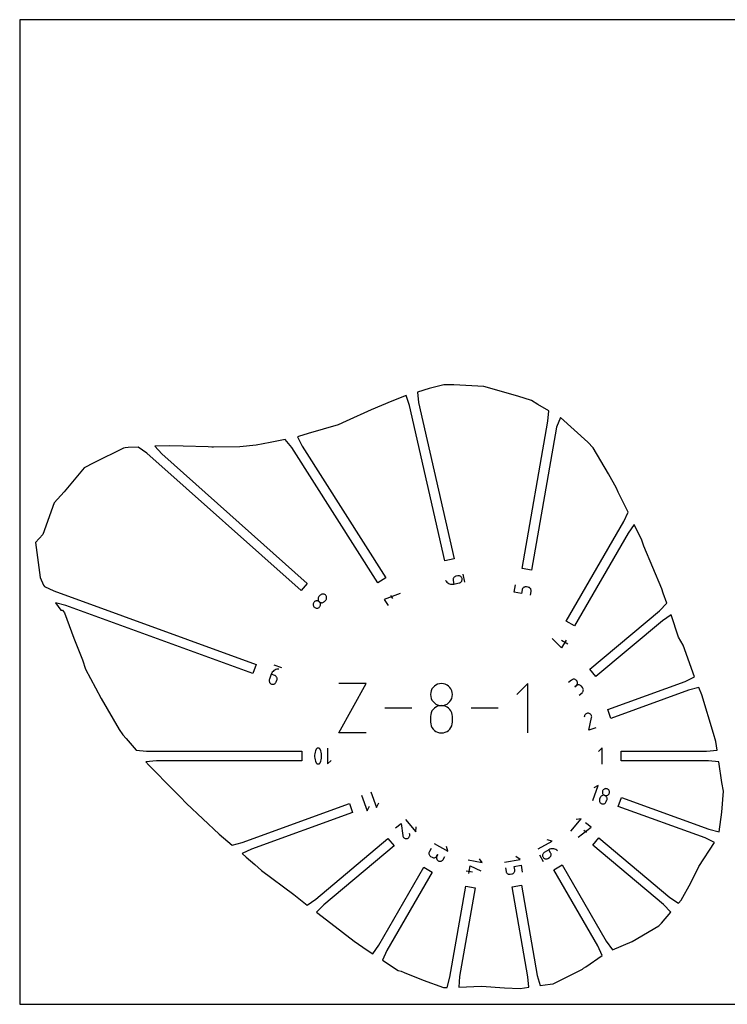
# Model space of a CAD drawing. Extents: x 0 to 480, y 0 to 420.
# Tile 1 of 2: x 0 to 302, y 0 to 420. Entities that reach past the tile are written whole.
import ezdxf

# ---------------------------------------------------------------- set-up
doc = ezdxf.new("R2010")
doc.units = 0

msp = doc.modelspace()

# ---------------------------------------------------------------- linework, layer by layer
at = {"layer": 'annotation', "color": 1}
for p, q in [((181.495869, 180.831066), (181.495869, 180.831066)), ((181.495869, 180.831066), (181.758428, 180.431149)), ((184.70231, 181.310297), (184.690035, 181.036223)), ((184.690035, 181.036223), (184.727541, 180.756378)), ((184.761079, 181.573343), (184.70231, 181.310297)), ((184.727541, 180.756378), (185.072192, 179.231161)), ((184.863053, 181.820107), (184.761079, 181.573343)), ((185.004947, 182.045333), (184.863053, 181.820107)), ((185.183471, 182.243767), (185.004947, 182.045333)), ((185.395338, 182.410152), (185.183471, 182.243767)), ((185.637261, 182.539234), (185.395338, 182.410152)), ((185.905953, 182.625758), (185.637261, 182.539234)), ((186.665761, 182.797451), (185.905953, 182.625758)), ((185.905953, 182.625758), (185.905953, 182.625758)), ((186.945683, 182.834896), (186.665761, 182.797451)), ((187.219959, 182.822459), (186.945683, 182.834896)), ((187.4833, 182.763455), (187.219959, 182.822459)), ((187.730412, 182.661202), (187.4833, 182.763455)), ((187.956005, 182.519016), (187.730412, 182.661202)), ((188.154787, 182.340214), (187.956005, 182.519016)), ((188.321467, 182.128112), (188.154787, 182.340214)), ((188.450752, 181.886026), (188.321467, 182.128112)), ((188.400022, 180.554066), (188.502592, 180.801039)), ((188.537351, 181.617274), (188.450752, 181.886026)), ((188.502592, 180.801039), (188.561897, 181.064113)), ((188.574596, 181.337966), (188.537351, 181.617274)), ((188.537351, 181.617274), (188.537351, 181.617274)), ((188.561897, 181.064113), (188.574596, 181.337966)), ((189.783721, 180.095035), (189.007698, 183.529248)), ((181.758428, 180.431149), (182.069763, 180.080082)), ((182.069763, 180.080082), (182.423415, 179.78073)), ((182.423415, 179.78073), (182.812923, 179.535961)), ((182.812923, 179.535961), (183.231827, 179.34864)), ((183.231827, 179.34864), (183.673666, 179.221633)), ((183.673666, 179.221633), (184.13198, 179.157807)), ((184.13198, 179.157807), (184.600309, 179.160028)), ((184.600309, 179.160028), (185.072192, 179.231161)), ((185.072192, 179.231161), (187.355063, 179.747018)), ((187.355063, 179.747018), (187.623871, 179.833643)), ((187.355063, 179.747018), (187.355063, 179.747018)), ((187.623871, 179.833643), (187.86611, 179.962982)), ((187.86611, 179.962982), (188.078442, 180.129715)), ((188.078442, 180.129715), (188.257525, 180.328517)), ((188.257525, 180.328517), (188.400022, 180.554066)), ((210.782246, 175.790113), (211.325303, 178.869945)), ((214.141869, 176.785514), (213.87034, 175.245599)), ((214.215339, 177.057656), (214.141869, 176.785514)), ((214.332531, 177.305451), (214.215339, 177.057656)), ((214.488373, 177.52528), (214.332531, 177.305451)), ((214.677796, 177.713524), (214.488373, 177.52528)), ((214.895728, 177.866564), (214.677796, 177.713524)), ((215.137099, 177.980779), (214.895728, 177.866564)), ((215.396838, 178.05255), (215.137099, 177.980779)), ((215.669875, 178.078259), (215.396838, 178.05255)), ((215.951139, 178.054285), (215.669875, 178.078259)), ((216.71827, 177.919019), (215.951139, 178.054285)), ((215.951139, 178.054285), (215.951139, 178.054285)), ((216.990904, 177.845311), (216.71827, 177.919019)), ((217.239035, 177.72767), (216.990904, 177.845311)), ((217.459075, 177.571252), (217.239035, 177.72767)), ((217.647435, 177.381216), (217.459075, 177.571252)), ((217.800525, 177.162718), (217.647435, 177.381216)), ((217.914755, 176.920917), (217.800525, 177.162718)), ((217.986537, 176.66097), (217.914755, 176.920917)), ((218.012281, 176.388034), (217.986537, 176.66097)), ((127.192227, 173.171802), (127.162041, 172.905969)), ((127.162041, 172.905969), (127.177181, 172.639633)), ((127.177181, 172.639633), (127.237278, 172.37906)), ((127.26811, 173.430868), (127.192227, 173.171802)), ((127.237278, 172.37906), (127.341964, 172.130515)), ((127.390056, 173.676902), (127.26811, 173.430868)), ((127.558436, 173.903638), (127.390056, 173.676902)), ((128.076872, 174.485025), (127.558436, 173.903638)), ((127.558436, 173.903638), (127.558436, 173.903638)), ((128.282835, 174.678065), (128.076872, 174.485025)), ((128.513131, 174.826991), (128.282835, 174.678065)), ((128.761531, 174.931512), (128.513131, 174.826991)), ((129.021801, 174.991334), (128.761531, 174.931512)), ((129.287713, 175.006166), (129.021801, 174.991334)), ((129.553035, 174.975715), (129.287713, 175.006166)), ((129.811537, 174.89969), (129.553035, 174.975715)), ((130.056987, 174.777797), (129.811537, 174.89969)), ((129.892555, 171.822253), (130.410991, 172.40364)), ((130.283154, 174.609744), (130.056987, 174.777797)), ((130.475915, 174.404229), (130.283154, 174.609744)), ((130.283154, 174.609744), (130.283154, 174.609744)), ((130.410991, 172.40364), (130.579269, 172.630284)), ((130.410991, 172.40364), (130.410991, 172.40364)), ((130.625019, 174.17429), (130.475915, 174.404229)), ((130.579269, 172.630284), (130.700945, 172.87607)), ((130.730043, 173.926151), (130.625019, 174.17429)), ((130.700945, 172.87607), (130.77644, 173.134772)), ((130.790569, 173.666037), (130.730043, 173.926151)), ((130.77644, 173.134772), (130.806175, 173.400169)), ((130.806175, 173.400169), (130.790569, 173.666037)), ((162.149663, 175.181655), (155.367879, 172.72358)), ((155.367879, 172.72358), (157.048349, 170.08139)), ((158.013795, 174.40642), (158.853912, 173.085511)), ((213.87034, 175.245599), (210.782246, 175.790113)), ((217.716868, 174.567352), (217.988397, 176.107268)), ((217.988397, 176.107268), (218.012281, 176.388034)), ((217.988397, 176.107268), (217.988397, 176.107268)), ((125.110189, 170.836951), (125.080323, 170.571477)), ((125.080323, 170.571477), (125.09566, 170.305362)), ((125.09566, 170.305362), (125.15586, 170.044905)), ((125.185599, 171.095487), (125.110189, 170.836951)), ((125.15586, 170.044905), (125.260584, 169.796402)), ((125.306891, 171.340786), (125.185599, 171.095487)), ((125.260584, 169.796402), (125.409491, 169.56615)), ((125.474406, 171.566553), (125.306891, 171.340786)), ((125.409491, 169.56615), (125.602242, 169.360449)), ((125.68047, 171.759706), (125.474406, 171.566553)), ((125.474406, 171.566553), (125.474406, 171.566553)), ((125.602242, 169.360449), (125.602242, 169.360449)), ((125.602242, 169.360449), (125.828594, 169.192428)), ((125.911036, 171.908935), (125.68047, 171.759706)), ((125.828594, 169.192428), (126.074332, 169.070765)), ((126.159827, 172.013894), (125.911036, 171.908935)), ((126.074332, 169.070765), (126.333161, 168.99508)), ((126.420561, 172.074236), (126.159827, 172.013894)), ((126.333161, 168.99508), (126.598787, 168.964991)), ((126.686961, 172.089615), (126.420561, 172.074236)), ((126.598787, 168.964991), (126.864914, 168.980119)), ((126.952746, 172.059684), (126.686961, 172.089615)), ((126.864914, 168.980119), (127.125246, 169.040081)), ((127.211639, 171.984097), (126.952746, 172.059684)), ((127.125246, 169.040081), (127.373489, 169.144497)), ((127.457359, 171.862507), (127.211639, 171.984097)), ((127.341964, 172.130515), (127.49087, 171.900262)), ((127.373489, 169.144497), (127.603347, 169.292986)), ((127.683627, 171.694568), (127.457359, 171.862507)), ((127.49087, 171.900262), (127.683627, 171.694568)), ((127.603347, 169.292986), (127.808525, 169.485168)), ((127.683627, 171.694568), (127.683627, 171.694568)), ((127.683627, 171.694568), (127.909982, 171.52655)), ((127.876288, 171.488939), (127.683627, 171.694568)), ((127.683627, 171.694568), (127.683627, 171.694568)), ((127.808525, 169.485168), (127.976904, 169.711925)), ((127.808525, 169.485168), (127.808525, 169.485168)), ((128.025121, 171.258697), (127.876288, 171.488939)), ((127.909982, 171.52655), (128.155746, 171.404916)), ((127.976904, 169.711925), (128.09885, 169.958013)), ((128.129754, 171.01012), (128.025121, 171.258697)), ((128.09885, 169.958013), (128.174736, 170.217154)), ((128.189816, 170.749486), (128.129754, 171.01012)), ((128.155746, 171.404916), (128.414644, 171.329308)), ((128.174736, 170.217154), (128.204934, 170.483071)), ((128.204934, 170.483071), (128.189816, 170.749486)), ((128.414644, 171.329308), (128.680404, 171.299371)), ((128.680404, 171.299371), (128.946752, 171.314746)), ((128.946752, 171.314746), (129.207415, 171.375079)), ((129.207415, 171.375079), (129.456118, 171.480012)), ((129.456118, 171.480012), (129.686589, 171.629189)), ((129.686589, 171.629189), (129.892555, 171.822253)), ((230.90011, 151.993397), (226.938346, 156.083745)), ((232.85503, 155.379419), (230.90011, 151.993397)), ((233.624749, 153.581735), (230.91639, 155.145406)), ((111.704274, 143.470357), (108.395804, 144.674541)), ((109.545632, 142.902326), (109.103321, 142.767365)), ((110.008356, 142.973601), (109.545632, 142.902326)), ((110.485545, 142.977248), (110.008356, 142.973601)), ((110.485545, 142.977248), (110.485545, 142.977248)), ((106.40806, 138.634191), (106.335503, 138.361241)), ((107.211253, 140.840944), (106.40806, 138.634191)), ((106.40806, 138.634191), (106.40806, 138.634191)), ((107.406165, 141.275239), (107.211253, 140.840944)), ((108.680623, 140.306137), (107.211253, 140.840944)), ((107.657182, 141.669499), (107.406165, 141.275239)), ((107.958354, 142.019785), (107.657182, 141.669499)), ((108.303734, 142.322152), (107.958354, 142.019785)), ((108.687372, 142.572659), (108.303734, 142.322152)), ((108.935716, 140.186438), (108.680623, 140.306137)), ((109.103321, 142.767365), (108.687372, 142.572659)), ((109.159213, 140.027675), (108.935716, 140.186438)), ((109.348443, 139.835537), (109.159213, 140.027675)), ((109.500734, 139.61571), (109.348443, 139.835537)), ((109.613413, 139.373882), (109.500734, 139.61571)), ((109.68381, 139.115739), (109.613413, 139.373882)), ((109.709251, 138.84697), (109.68381, 139.115739)), ((109.687066, 138.573261), (109.709251, 138.84697)), ((235.903982, 138.634498), (235.642937, 138.566587)), ((236.170348, 138.656543), (235.903982, 138.634498)), ((236.435788, 138.633322), (236.170348, 138.656543)), ((236.694053, 138.565433), (236.435788, 138.633322)), ((106.335503, 138.361241), (106.313133, 138.087556)), ((106.313133, 138.087556), (106.338332, 137.818812)), ((106.338332, 137.818812), (106.408483, 137.560685)), ((106.408483, 137.560685), (106.520967, 137.31885)), ((106.520967, 137.31885), (106.673165, 137.098982)), ((106.673165, 137.098982), (106.86246, 136.906757)), ((106.86246, 136.906757), (107.086234, 136.747851)), ((107.086234, 136.747851), (107.341868, 136.627939)), ((107.341868, 136.627939), (107.341868, 136.627939)), ((107.341868, 136.627939), (107.614227, 136.555677)), ((107.614227, 136.555677), (107.887501, 136.533673)), ((107.887501, 136.533673), (108.155983, 136.55928)), ((108.155983, 136.55928), (108.413971, 136.629853)), ((108.413971, 136.629853), (108.655758, 136.742744)), ((108.655758, 136.742744), (108.875639, 136.895308)), ((108.875639, 136.895308), (109.06791, 137.084899)), ((109.06791, 137.084899), (109.226866, 137.308871)), ((109.226866, 137.308871), (109.346801, 137.564577)), ((109.346801, 137.564577), (109.614582, 138.3003)), ((109.614582, 138.3003), (109.687066, 138.573261)), ((109.614582, 138.3003), (109.614582, 138.3003)), ((135.963872, 115.736499), (147.690676, 136.856402)), ((147.690676, 136.856402), (135.963872, 136.856402)), ((175.719695, 134.507563), (175.372422, 133.778287)), ((176.182769, 135.16146), (175.719695, 134.507563)), ((176.748312, 135.726557), (176.182769, 135.16146)), ((177.402991, 136.189437), (176.748312, 135.726557)), ((178.133476, 136.536679), (177.402991, 136.189437)), ((178.926434, 136.754865), (178.133476, 136.536679)), ((179.768533, 136.830575), (178.926434, 136.754865)), ((180.610632, 136.754865), (179.768533, 136.830575)), ((179.768533, 136.830575), (179.768533, 136.830575)), ((181.40359, 136.536679), (180.610632, 136.754865)), ((182.134075, 136.189437), (181.40359, 136.536679)), ((182.788754, 135.726557), (182.134075, 136.189437)), ((183.354297, 135.16146), (182.788754, 135.726557)), ((183.81737, 134.507563), (183.354297, 135.16146)), ((184.164643, 133.778287), (183.81737, 134.507563)), ((216.542277, 136.856402), (211.847052, 132.159853)), ((216.542277, 115.736499), (216.542277, 136.856402)), ((235.1618, 138.29078), (233.963958, 137.285671)), ((235.39346, 138.452214), (235.1618, 138.29078)), ((235.642937, 138.566587), (235.39346, 138.452214)), ((237.172017, 135.895096), (236.572251, 135.391832)), ((236.572251, 135.391832), (237.172017, 135.895096)), ((236.938898, 138.453474), (236.694053, 138.565433)), ((237.164073, 138.298043), (236.938898, 138.453474)), ((237.363331, 138.099738), (237.164073, 138.298043)), ((237.172017, 135.895096), (237.371222, 136.095209)), ((237.403678, 136.05653), (237.172017, 135.895096)), ((237.172017, 135.895096), (237.172017, 135.895096)), ((237.524868, 137.868064), (237.363331, 138.099738)), ((237.363331, 138.099738), (237.363331, 138.099738)), ((237.371222, 136.095209), (237.527152, 136.321067)), ((237.653154, 136.170904), (237.403678, 136.05653)), ((237.639494, 137.618536), (237.524868, 137.868064)), ((237.527152, 136.321067), (237.639287, 136.566442)), ((237.639287, 136.566442), (237.707107, 136.825105)), ((237.70773, 137.35738), (237.639494, 137.618536)), ((237.914199, 136.238814), (237.653154, 136.170904)), ((237.707107, 136.825105), (237.730095, 137.090827)), ((237.730095, 137.090827), (237.70773, 137.35738)), ((238.180565, 136.260859), (237.914199, 136.238814)), ((238.446005, 136.237639), (238.180565, 136.260859)), ((238.704271, 136.16975), (238.446005, 136.237639)), ((238.949115, 136.05779), (238.704271, 136.16975)), ((239.17429, 135.902359), (238.949115, 136.05779)), ((239.373549, 135.704054), (239.17429, 135.902359)), ((239.876813, 135.104288), (239.373549, 135.704054)), ((239.373549, 135.704054), (239.373549, 135.704054)), ((240.037579, 134.873532), (239.876813, 135.104288)), ((240.151587, 134.62474), (240.037579, 134.873532)), ((240.21934, 134.36416), (240.151587, 134.62474)), ((175.154282, 132.98705), (175.078606, 132.14727)), ((175.078606, 132.14727), (175.078606, 132.14727)), ((175.078606, 132.14727), (175.154326, 131.303549)), ((175.372422, 133.778287), (175.154282, 132.98705)), ((175.154326, 131.303549), (175.372575, 130.509241)), ((175.372575, 130.509241), (175.71999, 129.777657)), ((183.817076, 129.777657), (184.164491, 130.509241)), ((184.164491, 130.509241), (184.38274, 131.303549)), ((184.382784, 132.98705), (184.164643, 133.778287)), ((184.38274, 131.303549), (184.45846, 132.14727)), ((184.45846, 132.14727), (184.382784, 132.98705)), ((184.45846, 132.14727), (184.45846, 132.14727)), ((238.484818, 131.89792), (239.68266, 132.903029)), ((239.68266, 132.903029), (239.881879, 133.103126)), ((239.68266, 132.903029), (239.68266, 132.903029)), ((239.881879, 133.103126), (240.037859, 133.328924)), ((240.037859, 133.328924), (240.150098, 133.574174)), ((240.150098, 133.574174), (240.218093, 133.832629)), ((240.218093, 133.832629), (240.241341, 134.098041)), ((240.241341, 134.098041), (240.21934, 134.36416)), ((167.160629, 126.296451), (155.612627, 126.296451)), ((175.71999, 129.777657), (176.183205, 129.122107)), ((176.748312, 126.345657), (176.182769, 125.779562)), ((176.183205, 129.122107), (176.748857, 128.555902)), ((177.402991, 126.809141), (176.748312, 126.345657)), ((176.748857, 128.555902), (177.40358, 128.09235)), ((178.133476, 127.156694), (177.402991, 126.809141)), ((177.40358, 128.09235), (178.13401, 127.744763)), ((178.926434, 127.374994), (178.133476, 127.156694)), ((178.13401, 127.744763), (178.926782, 127.52645)), ((179.768533, 127.450721), (178.926434, 127.374994)), ((178.926782, 127.52645), (179.768533, 127.450721)), ((179.768533, 127.450721), (180.610283, 127.52645)), ((180.610632, 127.375038), (179.768533, 127.450721)), ((179.768533, 127.450721), (179.768533, 127.450721)), ((179.768533, 127.450721), (179.768533, 127.450721)), ((180.610283, 127.52645), (181.403056, 127.744763)), ((181.40359, 127.156846), (180.610632, 127.375038)), ((181.403056, 127.744763), (182.133486, 128.09235)), ((182.134075, 126.809435), (181.40359, 127.156846)), ((182.133486, 128.09235), (182.788209, 128.555902)), ((182.788754, 126.346093), (182.134075, 126.809435)), ((182.788209, 128.555902), (183.353861, 129.122107)), ((183.354297, 125.780107), (182.788754, 126.346093)), ((183.353861, 129.122107), (183.817076, 129.777657)), ((203.928412, 126.296451), (192.38041, 126.296451)), ((175.154282, 123.598823), (175.078606, 122.755496)), ((175.078606, 122.755496), (175.078606, 120.419141)), ((175.372422, 124.392824), (175.154282, 123.598823)), ((175.719695, 125.124177), (175.372422, 124.392824)), ((176.182769, 125.779562), (175.719695, 125.124177)), ((183.81737, 125.124766), (183.354297, 125.780107)), ((184.164643, 124.393358), (183.81737, 125.124766)), ((184.382784, 123.599172), (184.164643, 124.393358)), ((184.45846, 122.755496), (184.382784, 123.599172)), ((184.45846, 120.419141), (184.45846, 122.755496)), ((184.45846, 122.755496), (184.45846, 122.755496)), ((240.673663, 122.885724), (240.615428, 122.44535)), ((240.747759, 123.158593), (240.673663, 122.885724)), ((240.865503, 123.406718), (240.747759, 123.158593)), ((241.021838, 123.626614), (240.865503, 123.406718)), ((241.211704, 123.814796), (241.021838, 123.626614)), ((241.430042, 123.967779), (241.211704, 123.814796)), ((241.671793, 124.082079), (241.430042, 123.967779)), ((241.931897, 124.154208), (241.671793, 124.082079)), ((242.205296, 124.180683), (241.931897, 124.154208)), ((242.48693, 124.158019), (242.205296, 124.180683)), ((242.758644, 124.083286), (242.48693, 124.158019)), ((242.48693, 124.158019), (242.48693, 124.158019)), ((242.617145, 116.932766), (243.741508, 122.29272)), ((243.006132, 123.965012), (242.758644, 124.083286)), ((243.225737, 123.80825), (243.006132, 123.965012)), ((243.413801, 123.618055), (243.225737, 123.80825)), ((243.566667, 123.399481), (243.413801, 123.618055)), ((243.680678, 123.157583), (243.566667, 123.399481)), ((243.752175, 122.897415), (243.680678, 123.157583)), ((243.741508, 122.29272), (243.743292, 122.297919)), ((243.741508, 122.29272), (243.741508, 122.29272)), ((243.743292, 122.297919), (243.744931, 122.303103)), ((243.744931, 122.303103), (243.746432, 122.308314)), ((243.746432, 122.308314), (243.747803, 122.313595)), ((243.747803, 122.313595), (243.749053, 122.318986)), ((243.749053, 122.318986), (243.75019, 122.324529)), ((243.75019, 122.324529), (243.751221, 122.330265)), ((243.751221, 122.330265), (243.752155, 122.336237)), ((243.752155, 122.336237), (243.753, 122.342486)), ((243.777502, 122.624031), (243.752175, 122.897415)), ((243.753, 122.342486), (243.777502, 122.624031)), ((243.753, 122.342486), (243.753, 122.342486)), ((175.078606, 120.419141), (175.078606, 120.419141)), ((175.078606, 120.419141), (175.154326, 119.575874)), ((175.154326, 119.575874), (175.372575, 118.782783)), ((175.372575, 118.782783), (175.71999, 118.052962)), ((175.71999, 118.052962), (176.183205, 117.399502)), ((183.353861, 117.399502), (183.817076, 118.052962)), ((183.817076, 118.052962), (184.164491, 118.782783)), ((184.164491, 118.782783), (184.38274, 119.575874)), ((184.38274, 119.575874), (184.45846, 120.419141)), ((245.555886, 118.002381), (242.617145, 116.932766)), ((147.690676, 115.736499), (135.963872, 115.736499)), ((176.183205, 117.399502), (176.748857, 116.835494)), ((176.748857, 116.835494), (177.40358, 116.374032)), ((177.40358, 116.374032), (178.13401, 116.028207)), ((178.13401, 116.028207), (178.926782, 115.811111)), ((178.926782, 115.811111), (179.768533, 115.735837)), ((179.768533, 115.735837), (180.610283, 115.811111)), ((179.768533, 115.735837), (179.768533, 115.735837)), ((180.610283, 115.811111), (181.403056, 116.028207)), ((181.403056, 116.028207), (182.133486, 116.374032)), ((182.133486, 116.374032), (182.788209, 116.835494)), ((182.788209, 116.835494), (183.353861, 117.399502)), ((126.81515, 109.216846), (126.674073, 109.139549)), ((126.966801, 109.269297), (126.81515, 109.216846)), ((127.125375, 109.29571), (126.966801, 109.269297)), ((127.287221, 109.294892), (127.125375, 109.29571)), ((127.44869, 109.265652), (127.287221, 109.294892)), ((127.60613, 109.206796), (127.44869, 109.265652)), ((127.60613, 109.206796), (127.60613, 109.206796)), ((127.669025, 109.173234), (127.60613, 109.206796)), ((131.234357, 109.29615), (131.234357, 102.521956)), ((248.18523, 109.429853), (246.619792, 107.863974)), ((248.18523, 102.388253), (248.18523, 109.429853)), ((125.763682, 106.890138), (125.698448, 106.241353)), ((125.698448, 106.241353), (125.698448, 105.589922)), ((125.698448, 105.589922), (125.763682, 104.940855)), ((125.894149, 107.531265), (125.763682, 106.890138)), ((126.08985, 108.159724), (125.894149, 107.531265)), ((126.350784, 108.770505), (126.08985, 108.159724)), ((126.43824, 108.915186), (126.350784, 108.770505)), ((126.350784, 108.770505), (126.350784, 108.770505)), ((126.54722, 109.038598), (126.43824, 108.915186)), ((126.674073, 109.139549), (126.54722, 109.038598)), ((127.728741, 109.135538), (127.669025, 109.173234)), ((127.785122, 109.093888), (127.728741, 109.135538)), ((127.838009, 109.048462), (127.785122, 109.093888)), ((127.887246, 108.999438), (127.838009, 109.048462)), ((127.932676, 108.946995), (127.887246, 108.999438)), ((127.974141, 108.89131), (127.932676, 108.946995)), ((128.011483, 108.832562), (127.974141, 108.89131)), ((128.044546, 108.77093), (128.011483, 108.832562)), ((128.304221, 108.15889), (128.044546, 108.77093)), ((128.044546, 108.77093), (128.044546, 108.77093)), ((128.498978, 107.529487), (128.304221, 108.15889)), ((128.628816, 106.88773), (128.498978, 107.529487)), ((128.693735, 106.238631), (128.628816, 106.88773)), ((128.628816, 104.938447), (128.693735, 105.5872)), ((128.693735, 105.5872), (128.693735, 106.238631)), ((125.763682, 104.940855), (125.894149, 104.299161)), ((125.894149, 104.299161), (126.08985, 103.669852)), ((126.08985, 103.669852), (126.350784, 103.057938)), ((126.350784, 103.057938), (126.350784, 103.057938)), ((126.350784, 103.057938), (126.383968, 102.996183)), ((126.383968, 102.996183), (126.421588, 102.937141)), ((126.421588, 102.937141), (126.463362, 102.881102)), ((126.463362, 102.881102), (126.509007, 102.828358)), ((126.509007, 102.828358), (126.558239, 102.779197)), ((126.558239, 102.779197), (126.610775, 102.73391)), ((126.610775, 102.73391), (126.666332, 102.692787)), ((126.666332, 102.692787), (126.724627, 102.656119)), ((126.724627, 102.656119), (126.785376, 102.624196)), ((126.785376, 102.624196), (126.785376, 102.624196)), ((126.785376, 102.624196), (126.944067, 102.564065)), ((126.944067, 102.564065), (127.106481, 102.533825)), ((127.106481, 102.533825), (127.269011, 102.532277)), ((127.269011, 102.532277), (127.428048, 102.558222)), ((127.428048, 102.558222), (127.579984, 102.610461)), ((127.579984, 102.610461), (127.72121, 102.687793)), ((127.72121, 102.687793), (127.848117, 102.789021)), ((127.848117, 102.789021), (127.957099, 102.912944)), ((127.957099, 102.912944), (128.044546, 103.058363)), ((128.044546, 103.058363), (128.304221, 103.669018)), ((128.044546, 103.058363), (128.044546, 103.058363)), ((128.304221, 103.669018), (128.498978, 104.297383)), ((128.498978, 104.297383), (128.628816, 104.938447)), ((131.234357, 102.521956), (132.740347, 104.028371)), ((244.280355, 86.935482), (246.592899, 93.289146)), ((246.592899, 93.289146), (244.666145, 92.390355)), ((145.735599, 89.164343), (148.143968, 82.547403)), ((149.687982, 90.602892), (152.096351, 83.985953)), ((247.546439, 88.425348), (247.431332, 88.17993)), ((247.699004, 88.640328), (247.546439, 88.425348)), ((247.883557, 88.822322), (247.699004, 88.640328)), ((248.094629, 88.968781), (247.883557, 88.822322)), ((248.32675, 89.077159), (248.094629, 88.968781)), ((248.574452, 89.144908), (248.32675, 89.077159)), ((248.390089, 90.743216), (248.368773, 90.48036)), ((248.368773, 90.48036), (248.393183, 90.222232)), ((248.459693, 91.00533), (248.390089, 90.743216)), ((248.393183, 90.222232), (248.460755, 89.974297)), ((248.574412, 91.249681), (248.459693, 91.00533)), ((248.459693, 91.00533), (248.459693, 91.00533)), ((248.460755, 89.974297), (248.568927, 89.742025)), ((248.568927, 89.742025), (248.715136, 89.530881)), ((248.726674, 91.46383), (248.574412, 91.249681)), ((248.832265, 89.16948), (248.574452, 89.144908)), ((248.715136, 89.530881), (248.896817, 89.346335)), ((248.911, 91.645198), (248.726674, 91.46383)), ((249.09472, 89.148327), (248.832265, 89.16948)), ((248.896817, 89.346335), (249.111409, 89.193853)), ((249.121909, 91.79121), (248.911, 91.645198)), ((249.356347, 89.078902), (249.09472, 89.148327)), ((249.111409, 89.193853), (249.356347, 89.078902)), ((249.353921, 91.899288), (249.121909, 91.79121)), ((249.601557, 91.966855), (249.353921, 91.899288)), ((249.601395, 88.963927), (249.356347, 89.078902)), ((249.356347, 89.078902), (249.356347, 89.078902)), ((249.356347, 89.078902), (249.356347, 89.078902)), ((249.356347, 89.078902), (249.61787, 89.009516)), ((249.816056, 88.811461), (249.601395, 88.963927)), ((249.859336, 91.991334), (249.601557, 91.966855)), ((249.61787, 89.009516), (249.88027, 88.988387)), ((249.997773, 88.626962), (249.816056, 88.811461)), ((250.121778, 91.970147), (249.859336, 91.991334)), ((249.88027, 88.988387), (250.13807, 89.012976)), ((250.143991, 88.415886), (249.997773, 88.626962)), ((250.383404, 91.900717), (250.121778, 91.970147)), ((250.13807, 89.012976), (250.385793, 89.08074)), ((250.252155, 88.183692), (250.143991, 88.415886)), ((250.628449, 91.785734), (250.383404, 91.900717)), ((250.383404, 91.900717), (250.383404, 91.900717)), ((250.385793, 89.08074), (250.617959, 89.189139)), ((250.617959, 89.189139), (250.829092, 89.335633)), ((250.84311, 91.633269), (250.628449, 91.785734)), ((250.829092, 89.335633), (251.013713, 89.517681)), ((251.024846, 91.448821), (250.84311, 91.633269)), ((251.013713, 89.517681), (251.166344, 89.732741)), ((251.171115, 91.237884), (251.024846, 91.448821)), ((251.166344, 89.732741), (251.281508, 89.978273)), ((251.279375, 91.005957), (251.171115, 91.237884)), ((251.347086, 90.758536), (251.279375, 91.005957)), ((251.281508, 89.978273), (251.350694, 90.239197)), ((251.281508, 89.978273), (251.281508, 89.978273)), ((251.371706, 90.501117), (251.347086, 90.758536)), ((251.350694, 90.239197), (251.371706, 90.501117)), ((148.143968, 82.547403), (149.079437, 84.55426)), ((152.096351, 83.985953), (153.031819, 85.992809)), ((247.105955, 87.215088), (247.084773, 86.952599)), ((247.084773, 86.952599), (247.109376, 86.695001)), ((247.17551, 87.477066), (247.105955, 87.215088)), ((247.109376, 86.695001), (247.177177, 86.447695)), ((247.431332, 88.17993), (247.17551, 87.477066)), ((247.17551, 87.477066), (247.17551, 87.477066)), ((247.177177, 86.447695), (247.28559, 86.216084)), ((247.28559, 86.216084), (247.432027, 86.005569)), ((247.432027, 86.005569), (247.613901, 85.821552)), ((247.613901, 85.821552), (247.828626, 85.669436)), ((247.828626, 85.669436), (248.073614, 85.554623)), ((248.073614, 85.554623), (248.073614, 85.554623)), ((248.073614, 85.554623), (248.335087, 85.4851)), ((248.335087, 85.4851), (248.597354, 85.463605)), ((248.597354, 85.463605), (248.854961, 85.487663)), ((248.854961, 85.487663), (249.102455, 85.554799)), ((249.102455, 85.554799), (249.334381, 85.662537)), ((249.334381, 85.662537), (249.545285, 85.808402)), ((249.545285, 85.808402), (249.729713, 85.98992)), ((249.729713, 85.98992), (249.882211, 86.204614)), ((249.882211, 86.204614), (249.997325, 86.450009)), ((249.997325, 86.450009), (250.253146, 87.152873)), ((250.319708, 87.935836), (250.252155, 88.183692)), ((250.253146, 87.152873), (250.322759, 87.414969)), ((250.253146, 87.152873), (250.253146, 87.152873)), ((250.344094, 87.677776), (250.319708, 87.935836)), ((250.322759, 87.414969), (250.344094, 87.677776)), ((160.232425, 75.244797), (162.532456, 77.174752)), ((162.532456, 77.174752), (163.278103, 71.969944)), ((164.474771, 78.804476), (168.820304, 73.625672)), ((168.820304, 73.625672), (169.005278, 75.743379)), ((234.918516, 73.906061), (239.262324, 79.08281)), ((239.262324, 79.08281), (237.14551, 78.897312)), ((243.50532, 75.522513), (241.20328, 77.454154)), ((163.278103, 71.969944), (163.278103, 71.969944)), ((163.278103, 71.969944), (163.278201, 71.964668)), ((163.278201, 71.964668), (163.278425, 71.959453)), ((163.278425, 71.959453), (163.278782, 71.954258)), ((163.278782, 71.954258), (163.279278, 71.949044)), ((163.279278, 71.949044), (163.279921, 71.94377)), ((163.279921, 71.94377), (163.280715, 71.938396)), ((163.280715, 71.938396), (163.281669, 71.932882)), ((163.281669, 71.932882), (163.282787, 71.927188)), ((163.282787, 71.927188), (163.284077, 71.921273)), ((163.284077, 71.921273), (163.284077, 71.921273)), ((163.284077, 71.921273), (163.354421, 71.659225)), ((163.354421, 71.659225), (163.46704, 71.420902)), ((163.46704, 71.420902), (163.616972, 71.209662)), ((165.913476, 71.217753), (166.06022, 71.427465)), ((166.06022, 71.427465), (166.16972, 71.659583)), ((166.240552, 72.442322), (166.148487, 72.858738)), ((166.16972, 71.659583), (166.238555, 71.909302)), ((166.238555, 71.909302), (166.263305, 72.171817)), ((166.263305, 72.171817), (166.240552, 72.442322)), ((238.010654, 71.311448), (243.50532, 75.522513)), ((241.570955, 73.217227), (240.420098, 74.182911)), ((163.616972, 71.209662), (163.79926, 71.028865)), ((163.79926, 71.028865), (164.008944, 70.88187)), ((164.008944, 70.88187), (164.241064, 70.772034)), ((164.241064, 70.772034), (164.490661, 70.702718)), ((164.490661, 70.702718), (164.752775, 70.677281)), ((164.752775, 70.677281), (165.022447, 70.69908)), ((165.022447, 70.69908), (165.283972, 70.771111)), ((165.022447, 70.69908), (165.022447, 70.69908)), ((165.283972, 70.771111), (165.521932, 70.884771)), ((165.521932, 70.884771), (165.732906, 71.035253)), ((165.732906, 71.035253), (165.913476, 71.217753)), ((176.619875, 68.649426), (182.475444, 65.268711)), ((182.475444, 65.268711), (181.924885, 67.322267)), ((221.028171, 66.251256), (226.88374, 69.63197)), ((226.88374, 69.63197), (224.830029, 70.18195)), ((174.421041, 64.652428), (174.40031, 64.394277)), ((174.40031, 64.394277), (174.423838, 64.138741)), ((174.487628, 64.907392), (174.421041, 64.652428)), ((174.423838, 64.138741), (174.490025, 63.891624)), ((174.601669, 65.153366), (174.487628, 64.907392)), ((174.490025, 63.891624), (174.597273, 63.658729)), ((174.597273, 63.658729), (174.743985, 63.445857)), ((175.352397, 66.453665), (174.601669, 65.153366)), ((174.601669, 65.153366), (174.601669, 65.153366)), ((174.743985, 63.445857), (174.928561, 63.258813)), ((174.928561, 63.258813), (175.149404, 63.103399)), ((175.149404, 63.103399), (175.800472, 62.727505)), ((177.506109, 62.871263), (177.693651, 63.056393)), ((177.735638, 63.032152), (177.669117, 62.77715)), ((177.693651, 63.056393), (177.849663, 63.278136)), ((177.849663, 63.278136), (177.735638, 63.032152)), ((177.849663, 63.278136), (178.225557, 63.929203)), ((178.225557, 63.929203), (177.849663, 63.278136)), ((177.849663, 63.278136), (177.849663, 63.278136)), ((180.450261, 61.77668), (181.200989, 63.076979)), ((213.238888, 61.839919), (211.497135, 63.059141)), ((221.46986, 63.79587), (223.160218, 60.868086)), ((222.869456, 63.769338), (222.845796, 63.513646)), ((222.845796, 63.513646), (222.866397, 63.25552)), ((222.866397, 63.25552), (222.932804, 63.000795)), ((222.935833, 64.016766), (222.869456, 63.769338)), ((222.932804, 63.000795), (223.046561, 62.755302)), ((223.04338, 64.250096), (222.935833, 64.016766)), ((223.190554, 64.463496), (223.04338, 64.250096)), ((223.375809, 64.651134), (223.190554, 64.463496)), ((223.597601, 64.807177), (223.375809, 64.651134)), ((225.543827, 65.930831), (223.597601, 64.807177)), ((223.597601, 64.807177), (223.597601, 64.807177)), ((225.95624, 66.130548), (225.543827, 65.930831)), ((226.294555, 64.630532), (225.543827, 65.930831)), ((226.385035, 66.266064), (225.95624, 66.130548)), ((226.153572, 62.923793), (226.300419, 63.136743)), ((226.408705, 64.38462), (226.294555, 64.630532)), ((226.300419, 63.136743), (226.407559, 63.369575)), ((226.823472, 66.338164), (226.385035, 66.266064)), ((226.407559, 63.369575), (226.473474, 63.616535)), ((226.475564, 64.129813), (226.408705, 64.38462)), ((226.473474, 63.616535), (226.496648, 63.871866)), ((226.496648, 63.871866), (226.475564, 64.129813)), ((227.264809, 66.347636), (226.823472, 66.338164)), ((227.702307, 66.295267), (227.264809, 66.347636)), ((228.129224, 66.181843), (227.702307, 66.295267)), ((228.53882, 66.008152), (228.129224, 66.181843)), ((228.924353, 65.774979), (228.53882, 66.008152)), ((229.279084, 65.483112), (228.924353, 65.774979)), ((229.279084, 65.483112), (229.279084, 65.483112)), ((175.800472, 62.727505), (175.800472, 62.727505)), ((175.800472, 62.727505), (176.045389, 62.614012)), ((176.045389, 62.614012), (176.299611, 62.547716)), ((176.299611, 62.547716), (176.557304, 62.527105)), ((176.557304, 62.527105), (176.812633, 62.550666)), ((176.812633, 62.550666), (177.059767, 62.616887)), ((177.059767, 62.616887), (177.29287, 62.724257)), ((177.29287, 62.724257), (177.506109, 62.871263)), ((177.669117, 62.77715), (177.648522, 62.518921)), ((177.648522, 62.518921), (177.672275, 62.263255)), ((177.672275, 62.263255), (177.738799, 62.015943)), ((177.738799, 62.015943), (177.846518, 61.782776)), ((177.846518, 61.782776), (177.993854, 61.569544)), ((177.993854, 61.569544), (178.179231, 61.382038)), ((178.179231, 61.382038), (178.40107, 61.226049)), ((178.40107, 61.226049), (178.40107, 61.226049)), ((178.40107, 61.226049), (178.645987, 61.112556)), ((178.645987, 61.112556), (178.900209, 61.04626)), ((178.900209, 61.04626), (179.157902, 61.025649)), ((179.157902, 61.025649), (179.413231, 61.04921)), ((179.413231, 61.04921), (179.660365, 61.115431)), ((179.660365, 61.115431), (179.893468, 61.222801)), ((179.893468, 61.222801), (180.106707, 61.369807)), ((180.106707, 61.369807), (180.29425, 61.554937)), ((180.29425, 61.554937), (180.450261, 61.77668)), ((191.114838, 61.566883), (197.131541, 60.505976)), ((191.465554, 55.734187), (192.054621, 59.074955)), ((192.054621, 59.074955), (196.49848, 56.915707)), ((197.131541, 60.505976), (196.029427, 62.079486)), ((206.580181, 60.665809), (213.238888, 61.839919)), ((210.713918, 58.820263), (213.679143, 59.343112)), ((210.974643, 57.341617), (210.713918, 58.820263)), ((213.679143, 59.343112), (214.200593, 56.385821)), ((223.046561, 62.755302), (223.046561, 62.755302)), ((223.046561, 62.755302), (223.202565, 62.533555)), ((223.202565, 62.533555), (223.390108, 62.348425)), ((223.390108, 62.348425), (223.603395, 62.201446)), ((223.603395, 62.201446), (223.836626, 62.094151)), ((223.836626, 62.094151), (224.084006, 62.028072)), ((224.084006, 62.028072), (224.339736, 62.004742)), ((224.339736, 62.004742), (224.59802, 62.025695)), ((224.59802, 62.025695), (224.853059, 62.092462)), ((224.853059, 62.092462), (225.099057, 62.206579)), ((225.099057, 62.206579), (225.74682, 62.580565)), ((225.74682, 62.580565), (225.968533, 62.736482)), ((225.74682, 62.580565), (225.74682, 62.580565)), ((225.968533, 62.736482), (226.153572, 62.923793)), ((190.304537, 56.97144), (192.976699, 56.500266)), ((207.020435, 58.169002), (207.281161, 56.690357)), ((207.281161, 56.690357), (207.281161, 56.690357)), ((207.281161, 56.690357), (207.351817, 56.429176)), ((207.351817, 56.429176), (207.464681, 56.19136)), ((207.464681, 56.19136), (207.61482, 55.980382)), ((207.61482, 55.980382), (207.797301, 55.799719)), ((207.797301, 55.799719), (208.007191, 55.652844)), ((208.007191, 55.652844), (208.239559, 55.543233)), ((208.239559, 55.543233), (208.489472, 55.474361)), ((208.489472, 55.474361), (208.751997, 55.449702)), ((208.751997, 55.449702), (209.022202, 55.472731)), ((209.022202, 55.472731), (209.75881, 55.602615)), ((209.75881, 55.602615), (210.020469, 55.673354)), ((209.75881, 55.602615), (209.75881, 55.602615)), ((210.020469, 55.673354), (210.258389, 55.786219)), ((210.258389, 55.786219), (210.469182, 55.93628)), ((210.469182, 55.93628), (210.649462, 56.118606)), ((210.649462, 56.118606), (210.795843, 56.328266)), ((210.795843, 56.328266), (210.904938, 56.560328)), ((210.904938, 56.560328), (210.973361, 56.809861)), ((210.973361, 56.809861), (210.997724, 57.071935)), ((210.997724, 57.071935), (210.974643, 57.341617))]:
    msp.add_line(p, q, dxfattribs=at)
at = {"layer": 'boundary', "color": 5}
for p, q in [((174.538788, 262.742303), (169.477693, 261.176437)), ((169.477693, 261.176437), (170.030417, 256.733689)), ((180.709431, 264.238651), (174.538788, 262.742303)), ((185.089085, 264.188799), (180.709431, 264.238651)), ((197.787458, 263.529109), (185.089085, 264.188799)), ((212.33205, 259.355531), (197.787458, 263.529109)), ((158.538724, 257.344645), (149.802568, 253.609187)), ((164.757203, 259.69375), (158.538724, 257.344645)), ((166.16848, 255.445008), (164.757203, 259.69375)), ((170.030417, 256.733689), (185.099999, 190.044784)), ((218.067861, 257.547242), (212.33205, 259.355531)), ((220.827074, 255.899122), (218.067861, 257.547242)), ((149.802568, 253.609187), (139.15704, 248.807351)), ((181.148626, 189.151898), (166.16848, 255.445008)), ((225.497063, 253.165332), (220.827074, 255.899122)), ((225.15682, 248.701281), (225.497063, 253.165332)), ((139.15704, 248.807351), (135.688093, 247.249961)), ((214.085351, 185.911862), (225.15682, 248.701281)), ((230.468415, 250.255125), (228.828767, 246.197148)), ((242.177962, 239.804157), (230.468415, 250.255125)), ((135.688093, 247.249961), (122.917027, 243.479935)), ((228.828767, 246.197148), (218.074807, 185.208413)), ((106.739875, 239.584079), (100.813972, 238.485864)), ((113.206283, 240.980133), (106.739875, 239.584079)), ((115.968651, 237.456947), (113.206283, 240.980133)), ((118.868253, 242.202514), (118.344783, 242.0895)), ((118.344783, 242.0895), (120.364443, 238.093941)), ((122.917027, 243.479935), (118.868253, 242.202514)), ((244.366268, 237.384943), (242.177962, 239.804157)), ((44.276068, 237.239102), (31.647647, 230.98182)), ((44.965016, 237.320328), (44.276068, 237.239102)), ((46.293099, 237.456964), (44.965016, 237.320328)), ((50.553518, 237.685304), (46.293099, 237.456964)), ((54.171685, 235.048568), (50.553518, 237.685304)), ((63.943321, 238.259059), (57.543637, 238.059074)), ((57.543637, 238.059074), (60.575993, 234.765394)), ((69.657031, 238.022693), (63.943321, 238.259059)), ((80.39323, 237.77284), (69.657031, 238.022693)), ((81.893491, 237.630819), (80.39323, 237.77284)), ((82.665389, 237.654135), (81.893491, 237.630819)), ((93.8422, 237.753626), (82.665389, 237.654135)), ((100.813972, 238.485864), (93.8422, 237.753626)), ((152.651601, 179.78064), (115.968651, 237.456947)), ((120.364443, 238.093941), (156.069815, 181.954672)), ((250.905419, 226.251007), (244.366268, 237.384943)), ((119.890981, 176.44523), (54.171685, 235.048568)), ((60.575993, 234.765394), (122.587101, 179.468728)), ((27.404369, 228.857636), (18.879477, 218.581982)), ((31.647647, 230.98182), (27.404369, 228.857636)), ((254.386992, 220.202875), (250.905419, 226.251007)), ((18.879477, 218.581982), (14.748416, 213.941967)), ((255.106171, 218.423504), (254.386992, 220.202875)), ((259.26875, 209.971247), (255.106171, 218.423504)), ((14.748416, 213.941967), (9.797778, 200.386731)), ((232.918984, 163.451913), (257.422231, 205.892782)), ((257.422231, 205.892782), (259.26875, 209.971247)), ((261.889927, 204.648859), (259.281132, 201.010493)), ((265.1912, 197.945512), (261.889927, 204.648859)), ((9.797778, 200.386731), (6.6875, 196.964708)), ((259.281132, 201.010493), (236.427253, 161.426414)), ((266.07462, 195.437124), (265.1912, 197.945512)), ((6.6875, 196.964708), (8.714213, 182.130011)), ((273.725732, 177.214309), (266.07462, 195.437124)), ((185.099999, 190.044784), (181.148626, 189.151898)), ((218.074807, 185.208413), (214.085351, 185.911862)), ((8.714213, 182.130011), (10.17368, 178.729546)), ((156.069815, 181.954672), (152.651601, 179.78064)), ((10.17368, 178.729546), (10.505495, 178.24409)), ((10.505495, 178.24409), (14.541597, 176.306725)), ((122.587101, 179.468728), (119.890981, 176.44523)), ((274.296188, 175.334624), (273.725732, 177.214309)), ((14.541597, 176.306725), (100.801949, 144.910524)), ((275.850869, 171.066162), (274.296188, 175.334624)), ((19.617327, 170.148325), (15.280179, 171.258574)), ((15.280179, 171.258574), (17.469395, 168.05568)), ((17.469395, 168.05568), (18.209626, 168.139502)), ((18.209626, 168.139502), (19.054105, 166.95165)), ((99.416426, 141.103829), (19.617327, 170.148325)), ((272.720792, 167.865205), (275.850869, 171.066162)), ((19.054105, 166.95165), (23.103557, 156.163152)), ((242.995167, 142.922444), (272.720792, 167.865205)), ((277.589395, 166.087734), (273.893536, 163.561049)), ((280.844029, 156.618978), (277.589395, 166.087734)), ((236.427253, 161.426414), (232.918984, 163.451913)), ((273.893536, 163.561049), (245.599099, 139.819198)), ((23.103557, 156.163152), (26.82721, 146.925806)), ((282.743635, 153.154791), (280.844029, 156.618978)), ((287.658548, 139.697151), (282.743635, 153.154791)), ((26.82721, 146.925806), (28.07683, 142.962947)), ((28.07683, 142.962947), (32.272679, 134.929726)), ((100.801949, 144.910524), (99.416426, 141.103829)), ((245.599099, 139.819198), (242.995167, 142.922444)), ((283.622445, 137.759785), (287.658548, 139.697151)), ((32.272679, 134.929726), (34.719302, 130.421998)), ((250.626, 125.750061), (283.622445, 137.759785)), ((289.40968, 135.086838), (285.072531, 133.976589)), ((290.676705, 132.073125), (289.40968, 135.086838)), ((34.719302, 130.421998), (42.340614, 117.200425)), ((285.072531, 133.976589), (252.011524, 121.943367)), ((295.686435, 115.537982), (290.676705, 132.073125)), ((252.011524, 121.943367), (250.626, 125.750061)), ((42.340614, 117.200425), (43.935562, 114.976901)), ((43.935562, 114.976901), (45.326968, 113.451625)), ((45.326968, 113.451625), (49.628259, 108.374653)), ((296.631289, 112.092203), (295.686435, 115.537982)), ((297.203713, 108.374653), (296.631289, 112.092203)), ((49.628259, 108.374653), (54.083573, 107.934553)), ((54.083573, 107.934553), (120.24191, 107.934553)), ((120.24191, 107.934553), (120.24191, 103.883553)), ((256.380173, 103.883553), (256.380173, 107.934553)), ((256.380173, 107.934553), (292.748399, 107.934553)), ((292.748399, 107.934553), (297.203713, 108.374653)), ((58.261364, 103.883553), (53.806049, 103.443453)), ((53.806049, 103.443453), (55.009187, 102.023345)), ((55.009187, 102.023345), (65.729001, 91.196773)), ((120.24191, 103.883553), (58.261364, 103.883553)), ((293.5077, 103.883553), (256.380173, 103.883553)), ((297.963014, 103.443453), (293.5077, 103.883553)), ((299.320335, 94.628468), (297.963014, 103.443453)), ((299.990161, 90.890586), (299.320335, 94.628468)), ((65.729001, 91.196773), (68.389403, 88.478989)), ((68.389403, 88.478989), (71.068397, 85.655189)), ((255.076052, 84.448358), (256.461576, 88.255053)), ((256.461576, 88.255053), (293.714354, 74.69615)), ((299.30955, 81.94002), (299.990161, 90.890586)), ((71.068397, 85.655189), (85.034135, 72.5945)), ((94.833386, 69.046187), (140.522486, 85.675659)), ((140.522486, 85.675659), (141.908009, 81.868965)), ((292.086307, 70.977727), (255.076052, 84.448358)), ((141.908009, 81.868965), (98.844816, 66.195244)), ((298.051503, 73.585902), (299.30955, 81.94002)), ((85.034135, 72.5945), (90.496237, 67.935938)), ((293.714354, 74.69615), (298.051503, 73.585902)), ((90.496237, 67.935938), (94.833386, 69.046187)), ((126.152436, 44.879752), (156.922528, 70.698925)), ((159.526461, 67.595679), (129.571624, 42.460586)), ((156.922528, 70.698925), (159.526461, 67.595679)), ((244.211953, 67.874657), (246.815886, 70.977903)), ((274.416854, 42.529736), (244.211953, 67.874657)), ((246.815886, 70.977903), (277.056493, 45.60302)), ((289.456316, 58.715145), (296.12241, 69.040361)), ((296.12241, 69.040361), (292.086307, 70.977727)), ((98.844816, 66.195244), (94.808713, 64.257878)), ((94.808713, 64.257878), (96.568214, 62.757221)), ((96.568214, 62.757221), (100.197804, 59.591336)), ((100.197804, 59.591336), (103.057744, 57.011588)), ((227.699463, 57.406667), (231.207732, 59.432168)), ((231.207732, 59.432168), (250.011238, 26.863541)), ((103.057744, 57.011588), (116.87347, 46.873186)), ((153.081848, 25.169937), (172.295883, 58.449623)), ((175.804152, 56.424124), (156.448579, 22.899287)), ((172.295883, 58.449623), (175.804152, 56.424124)), ((246.442412, 24.942927), (227.699463, 57.406667)), ((285.973755, 51.755917), (289.456316, 58.715145)), ((183.333446, 11.509145), (190.193995, 50.417248)), ((190.193995, 50.417248), (194.183451, 49.713799)), ((209.824117, 50.072899), (213.813574, 50.776347)), ((213.813574, 50.776347), (220.597208, 12.304443)), ((281.924173, 44.446348), (285.973755, 51.755917)), ((116.87347, 46.873186), (122.456577, 42.353067)), ((194.183451, 49.713799), (187.500928, 11.815331)), ((216.588298, 11.711324), (209.824117, 50.072899)), ((122.456577, 42.353067), (126.152436, 44.879752)), ((129.571624, 42.460586), (126.441546, 39.259629)), ((277.546932, 39.328779), (274.416854, 42.529736)), ((277.056493, 45.60302), (280.752353, 43.076336)), ((280.752353, 43.076336), (281.924173, 44.446348)), ((126.441546, 39.259629), (132.669146, 34.661032)), ((273.518064, 34.618502), (277.546932, 39.328779)), ((132.669146, 34.661032), (142.612314, 26.920582)), ((272.339833, 33.508224), (272.84618, 33.84314)), ((272.84618, 33.84314), (273.518064, 34.618502)), ((261.055451, 26.769427), (272.339833, 33.508224)), ((142.612314, 26.920582), (148.052665, 23.120589)), ((250.011238, 26.863541), (252.620032, 23.225176)), ((252.620032, 23.225176), (261.055451, 26.769427)), ((148.052665, 23.120589), (150.473053, 21.531572)), ((150.473053, 21.531572), (153.081848, 25.169937)), ((156.448579, 22.899287), (154.60206, 18.820822)), ((248.288931, 20.864462), (246.442412, 24.942927)), ((154.60206, 18.820822), (161.333672, 14.401428)), ((241.311588, 16.048922), (248.288931, 20.864462)), ((161.333672, 14.401428), (162.547656, 14.090176)), ((162.547656, 14.090176), (163.895823, 13.618079)), ((163.895823, 13.618079), (171.887908, 10.236082)), ((227.344582, 8.797946), (239.870011, 14.996289)), ((239.870011, 14.996289), (240.274885, 15.367469)), ((240.274885, 15.367469), (241.311588, 16.048922)), ((171.887908, 10.236082), (180.658513, 7.163515)), ((182.126375, 7.197939), (183.333446, 11.509145)), ((187.500928, 11.815331), (187.160685, 7.35128)), ((216.928542, 7.247273), (216.588298, 11.711324)), ((220.597208, 12.304443), (221.80428, 7.993237)), ((221.80428, 7.993237), (226.11678, 8.653029)), ((226.11678, 8.653029), (227.344582, 8.797946)), ((180.658513, 7.163515), (182.126375, 7.197939)), ((187.160685, 7.35128), (196.836908, 7.699987)), ((196.836908, 7.699987), (206.601346, 6.980314)), ((206.601346, 6.980314), (213.269775, 6.6875)), ((213.269775, 6.6875), (216.928542, 7.247273))]:
    msp.add_line(p, q, dxfattribs=at)
at = {"layer": 'frame', "color": 5}
for p, q in [((480, 420), (0, 420)), ((0, 420), (0, 0)), ((0, 0), (480, 0))]:
    msp.add_line(p, q, dxfattribs=at)

doc.saveas('drawing.dxf')
